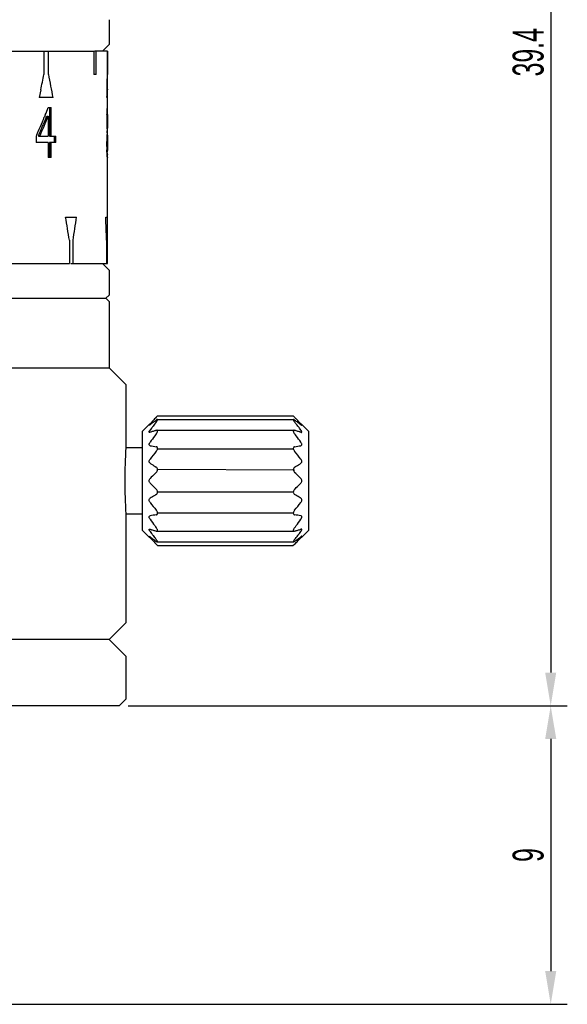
# Model space of a CAD drawing. Header units: millimetres. Extents: x 86 to 390, y 67 to 240.
# Tile 3 of 5: x 185 to 234, y 81 to 170. Entities that reach past the tile are written whole.
import ezdxf

# ---------------------------------------------------------------- set-up
doc = ezdxf.new("R2010")
doc.units = ezdxf.units.MM
doc.header["$LTSCALE"] = 23.1
doc.header["$PDMODE"] = 3
doc.header["$PDSIZE"] = 8
doc.layers.get('0').update_dxf_attribs({"linetype": 'CONTINUOUS'})
doc.layers.get('Defpoints').update_dxf_attribs({"linetype": 'CONTINUOUS'})
doc.layers.add('F4029A-JG0_PBL1', color=7, linetype='CONTINUOUS')
doc.styles.get("Standard").update_dxf_attribs({"font": 'txt', "width": 0.6})
doc.dimstyles.get("Standard").update_dxf_attribs({"dimtxt": 2.8, "dimasz": 3, "dimexe": 1.5, "dimexo": 0.8, "dimtad": 1, "dimdec": 4, "dimdsep": 46, "dimtxsty": 'STANDARD', "dimblk": '_FILLED', "dimblk1": '_FILLED', "dimblk2": '_FILLED', "dimcen": 0.09, "dimadec": 4, "dimazin": 2, "dimtol": 1, "dimtp": 0.0001, "dimtm": 0.0001, "dimtfac": 1, "dimtdec": 4, "dimtofl": 0, "dimtmove": 0, "dimatfit": 3, "dimldrblk": '_FILLED', "dimfxl": 1, "dimtolj": 1, "dimarcsym": 0})

# ---------------------------------------------------------------- blocks, each defined once
blk = doc.blocks.new('_FILLED')
at = {"color": 0, "linetype": 'ByBlock'}
blk.add_solid([(0, 0), (-1, 0.167), (-1, -0.167)], dxfattribs=at)
blk = doc.blocks.new('*D10')
at = {"color": 0, "lineweight": -2, "transparency": 16777216}
for p, q in [((194.759, 225.835), (234.464, 225.835)), ((232.964, 222.835), (232.964, 110.625)), ((194.759, 107.625), (234.464, 107.625))]:
    blk.add_line(p, q, dxfattribs=at)
at = {"layer": 'Defpoints', "color": 0, "transparency": 16777216}
for p in [(193.959, 225.835), (193.959, 107.625), (232.964, 107.625)]:
    blk.add_point(p, dxfattribs=at)
at = {"color": 0, "lineweight": -2, "transparency": 16777216, "xscale": 3, "yscale": 3, "zscale": 3}
for p, rotation in [((232.964, 225.835), 90), ((232.964, 107.625), 270)]:
    blk.add_blockref('_FILLED', p, dxfattribs=dict(at, rotation=rotation))
at = {"color": 0, "transparency": 16777216, "insert": (230.939, 166.73), "char_height": 2.8, "attachment_point": 5, "rotation": 90}
blk.add_mtext('\\A1;39.4', dxfattribs=at)
blk = doc.blocks.new('*D11')
at = {"color": 0, "lineweight": -2, "transparency": 16777216}
for p, q in [((194.759, 107.625), (234.464, 107.625)), ((232.964, 104.625), (232.964, 83.625)), ((179.759, 80.625), (234.464, 80.625))]:
    blk.add_line(p, q, dxfattribs=at)
at = {"layer": 'Defpoints', "color": 0, "transparency": 16777216}
for p in [(193.959, 107.625), (178.959, 80.625), (232.964, 80.625)]:
    blk.add_point(p, dxfattribs=at)
at = {"color": 0, "lineweight": -2, "transparency": 16777216, "xscale": 3, "yscale": 3, "zscale": 3}
for p, rotation in [((232.964, 107.625), 90), ((232.964, 80.625), 270)]:
    blk.add_blockref('_FILLED', p, dxfattribs=dict(at, rotation=rotation))
at = {"color": 0, "transparency": 16777216, "insert": (230.939, 94.125), "char_height": 2.8, "attachment_point": 5, "rotation": 90}
blk.add_mtext('\\A1;9', dxfattribs=at)

msp = doc.modelspace()

# ---------------------------------------------------------------- linework, layer by layer
for p, q in [((197.41987, 130.86272), (209.69751, 130.86272)), ((197.42047, 129.03709), (209.80809, 128.97697)), ((197.42325, 126.97353), (209.69413, 126.97353)), ((197.42065, 125.08297), (209.69751, 125.08778))]:
    msp.add_line(p, q)
at = {"layer": 'F4029A-JG0_PBL1', "color": 0, "linetype": 'Continuous'}
for p, q in [((193.05869, 169.67525), (193.05869, 167.42525)), ((192.45869, 166.82525), (193.05869, 167.42525)), ((100.2089, 166.82525), (191.66266, 166.82525)), ((187.15137, 166.82525), (187.15137, 164.72525)), ((187.57668, 164.72525), (187.57668, 166.82525)), ((191.66266, 166.82525), (191.66266, 164.72525)), ((192.88308, 166.82525), (191.71416, 166.82525)), ((191.86077, 164.72525), (191.86077, 166.82525)), ((192.88308, 166.82525), (192.88308, 164.72525)), ((192.90421, 164.72525), (192.90421, 166.82525)), ((191.86077, 164.72525), (191.66266, 164.72525)), ((186.86198, 163.32525), (186.71086, 162.62525)), ((192.90869, 161.72525), (192.90867, 163.32525)), ((187.98663, 162.62525), (186.71086, 162.62525)), ((192.90869, 162.62525), (192.8446, 162.62525)), ((187.54182, 161.72525), (187.80065, 161.72525)), ((187.66718, 161.72525), (187.66718, 159.14014)), ((187.80065, 159.14014), (187.80065, 161.72525)), ((192.85584, 161.34227), (192.90868, 161.34227)), ((192.89104, 161.24653), (192.85584, 161.24653)), ((192.85613, 161.62949), (192.90661, 161.62943)), ((192.87866, 161.64541), (192.87579, 161.62943)), ((192.88927, 161.23062), (192.89104, 161.2466)), ((192.89104, 161.72525), (192.89858, 161.72525)), ((192.9013, 161.70934), (192.89984, 161.72532)), ((192.90661, 161.62943), (192.90581, 161.64541)), ((192.90783, 161.53376), (192.90661, 161.62951)), ((192.90863, 161.2944), (192.90851, 161.43802)), ((187.27318, 161.07062), (187.18738, 160.86357)), ((187.40919, 160.95929), (187.54182, 160.95929)), ((187.54182, 160.95929), (187.54182, 159.14014)), ((192.84162, 161.05504), (192.83119, 160.57631)), ((192.83119, 160.57631), (192.83119, 160.28908)), ((192.8441, 161.10291), (192.84162, 161.05504)), ((192.84171, 161.15075), (192.87922, 161.15071)), ((192.85584, 160.57631), (192.86439, 160.86355)), ((192.85584, 160.38482), (192.85584, 160.57631)), ((192.86439, 160.09759), (192.85584, 160.38482)), ((192.87695, 161.10291), (192.87922, 161.15078)), ((192.90631, 161.10291), (192.90783, 160.95929)), ((192.90766, 161.05504), (192.90819, 161.15078)), ((192.90783, 160.95929), (192.90842, 160.86355)), ((192.90842, 160.86355), (192.90842, 160.09759)), ((192.83119, 160.28908), (192.84162, 159.9061)), ((192.84162, 159.9061), (192.85659, 159.66674)), ((192.84162, 159.71461), (192.89104, 159.71461)), ((192.84171, 159.81038), (192.87922, 159.81043)), ((192.84185, 159.61887), (192.90868, 159.61893)), ((192.85584, 159.42738), (192.84328, 159.23589)), ((192.85359, 159.66674), (192.85584, 159.61887)), ((192.85732, 159.44329), (192.85584, 159.42732)), ((192.85592, 159.52315), (192.90842, 159.52318)), ((192.86301, 159.53904), (192.86439, 159.52306)), ((192.87461, 159.9061), (192.86439, 160.09759)), ((192.87922, 159.81036), (192.87461, 159.9061)), ((192.8814, 159.79445), (192.87922, 159.81043)), ((192.9074, 159.95397), (192.90931, 159.85823)), ((192.90819, 159.81036), (192.90744, 159.96993)), ((192.90842, 160.09759), (192.91047, 159.96133)), ((192.90851, 159.50721), (192.90842, 159.52318)), ((192.90843, 159.33163), (192.90853, 159.71461)), ((186.50006, 159.26124), (186.44694, 159.14017)), ((186.44694, 159.14014), (186.44694, 158.56568)), ((187.54182, 158.56568), (186.44694, 158.56568)), ((186.66623, 159.18741), (186.64589, 159.14014)), ((186.64589, 159.14014), (187.54182, 159.14014)), ((187.54182, 158.56568), (187.54182, 157.22525)), ((187.66718, 159.14014), (188.21862, 159.14014)), ((188.21862, 158.56568), (187.66718, 158.56568)), ((187.66718, 158.56568), (187.66718, 157.22525)), ((187.80065, 157.22525), (187.80065, 158.56568)), ((188.0838, 159.14014), (188.0838, 158.56568)), ((188.21862, 158.56568), (188.21862, 159.14014)), ((192.8365, 159.14014), (192.8257, 158.66142)), ((192.8257, 158.66142), (192.8257, 158.37419)), ((192.84328, 159.23589), (192.8365, 159.14014)), ((192.83659, 159.23587), (192.87922, 159.23582)), ((192.85129, 158.37419), (192.85129, 158.66142)), ((192.85428, 158.66142), (192.86439, 159.0444)), ((192.89104, 159.33163), (192.85584, 159.33163)), ((192.87695, 159.20397), (192.87922, 159.23589)), ((192.88927, 159.31572), (192.89104, 159.33171)), ((192.90564, 159.23589), (192.9104, 159.14014)), ((192.9074, 159.14014), (192.90842, 159.0444)), ((192.90842, 159.0444), (192.90842, 157.99121)), ((192.8257, 158.37419), (192.8365, 157.89546)), ((192.8365, 157.70397), (192.89104, 157.70397)), ((192.83659, 157.79973), (192.87922, 157.79979)), ((192.84655, 157.70397), (192.85129, 157.60823)), ((192.86738, 157.99121), (192.85129, 158.37419)), ((192.87218, 157.89546), (192.86439, 157.99121)), ((192.8814, 157.78381), (192.87922, 157.79979)), ((192.91083, 157.92738), (192.90631, 157.83163)), ((192.90766, 157.79972), (192.90732, 157.84759)), ((192.90842, 157.99121), (192.90783, 157.92738)), ((187.80065, 157.22525), (187.54182, 157.22525)), ((192.8365, 157.60823), (192.90853, 157.60823)), ((192.85157, 157.32101), (192.9074, 157.32107)), ((192.88599, 157.24116), (192.88836, 157.22518)), ((192.90157, 157.22525), (192.89104, 157.22525)), ((192.90868, 157.51248), (192.90853, 157.60823)), ((192.90869, 147.62525), (192.90869, 157.22525)), ((189.10305, 151.82525), (190.09854, 151.82525)), ((192.7392, 151.82525), (192.89117, 151.82525)), ((192.88682, 151.47525), (192.89117, 151.82525)), ((189.45098, 149.72525), (189.45098, 147.62525)), ((189.78285, 147.62525), (189.78285, 149.72525)), ((192.85785, 149.72525), (192.80718, 149.72525)), ((192.80718, 149.72525), (192.80718, 147.62525)), ((192.85785, 149.72525), (192.86461, 150.07525)), ((192.85785, 147.62525), (192.85785, 149.72525)), ((100.20895, 147.62525), (189.45098, 147.62525)), ((189.58895, 147.62525), (192.90838, 147.62525)), ((193.05869, 147.02525), (192.45869, 147.62525)), ((193.05869, 147.02525), (193.05869, 144.77525)), ((100.35869, 144.47525), (192.75869, 144.47525)), ((192.75869, 144.47525), (193.05869, 144.77525)), ((192.75869, 144.47525), (193.05869, 144.17525)), ((193.05869, 144.17525), (193.05869, 138.17525)), ((100.05869, 138.17525), (193.05869, 138.17525)), ((193.05869, 138.17525), (194.55869, 136.67525)), ((194.55869, 136.67525), (194.55869, 130.97525)), ((197.42369, 133.84025), (209.69369, 133.84025)), ((196.05869, 132.47525), (196.71965, 133.13621)), ((197.4065, 133.50464), (209.71088, 133.50464)), ((211.05869, 132.47525), (210.39773, 133.13621)), ((196.05869, 123.47525), (196.05869, 132.47525)), ((197.35671, 132.53829), (209.76067, 132.53829)), ((211.05869, 132.47525), (211.05869, 123.47525)), ((194.55869, 130.97525), (196.05869, 130.97525)), ((194.55869, 124.97525), (196.05869, 124.97525)), ((194.55869, 124.97525), (194.55869, 115.12505)), ((196.05869, 123.47525), (196.71965, 122.81429)), ((197.35671, 123.41221), (209.76067, 123.41221)), ((211.05869, 123.47525), (210.39773, 122.81429)), ((197.36023, 122.17677), (197.42369, 122.11025)), ((197.4065, 122.44586), (209.71088, 122.44586)), ((197.42369, 122.11025), (209.69369, 122.11025)), ((209.75715, 122.17677), (209.69369, 122.11025)), ((193.05867, 113.62504), (194.55869, 115.12505)), ((193.05867, 113.62504), (100.0587, 113.62504)), ((194.55869, 112.12502), (193.05867, 113.62504)), ((194.55869, 112.12502), (194.55869, 108.22502)), ((193.95869, 107.62502), (194.55869, 108.22502)), ((193.95869, 107.62502), (99.15869, 107.62502))]:
    msp.add_line(p, q, dxfattribs=at)
for points in [[(197.41711, 122.11718), (197.42217, 122.11194), (197.42369, 122.11025)], [(209.70027, 122.11718), (209.6952, 122.11194), (209.69369, 122.11025)]]:
    msp.add_lwpolyline(points, dxfattribs=at)
for centre, radius, start, end in [((-117.36704, 227.51203), 310.92642, 348.0863559, 348.3498927), ((-108.77014, 105.77949), 302.15495, 10.8439342, 11.2496623), ((-61.53247, 168.33738), 254.44418, 358.7136337, 359.1865928), ((-61.17503, 163.21755), 254.08672, 0.0242869, 0.3399843), ((104.96416, 195.19182), 89.10398, 337.4842814, 337.9392139), ((143.99898, 163.61851), 48.91286, 357.0519623, 357.3326846), ((175.22548, 162.71142), 17.68643, 355.5601445, 355.8711811), ((175.25556, 162.70928), 17.65628, 355.8710998, 356.4938809), ((190.88356, 161.99531), 2.02555, 350.0527205, 352.3402299), ((189.78252, 161.58105), 3.12645, 352.08846, 353.5644664), ((190.94037, 161.53874), 1.96833, 3.1065536, 4.972165), ((175.3873, 161.35994), 17.52439, 0.2552734, 0.5683189), ((103.18753, 195.93735), 91.03072, 336.4533482, 337.0436703), ((105.2679, 194.52561), 88.86018, 336.5333537, 337.806041), ((105.41567, 194.29254), 88.50768, 337.0257966, 337.6638562), ((104.00816, 195.58893), 90.13918, 337.0441515, 337.3412568), ((106.08515, 194.01699), 87.78371, 337.664146, 337.8779182), ((165.39733, 162.42596), 27.51445, 356.7447082, 357.2438407), ((102.44655, 196.25928), 91.8386, 336.2429364, 336.4539067), ((104.39687, 194.72303), 89.61369, 336.6378027, 337.0266348), ((192.86107, 142.57956), 16.84782, 89.8380848, 90.0183041), ((180.54573, 158.47386), 12.36325, 4.9425493, 5.3142746), ((180.55001, 160.572), 12.35896, 354.760039, 355.1318503), ((189.78843, 159.38082), 3.1205, 6.1391751, 7.6170581), ((180.70583, 159.60418), 12.20286, 359.6191321, 359.9192172), ((180.70888, 159.44208), 12.19981, 359.9998856, 0.3058703), ((180.61993, 160.08932), 12.29195, 355.1235059, 355.8696305), ((189.78252, 159.66615), 3.12645, 352.0884601, 353.5644663), ((143.96842, 155.23469), 48.94345, 2.8918985, 3.1163746), ((180.63478, 156.94741), 12.27706, 3.9808368, 4.4288748), ((189.78843, 157.37018), 3.1205, 6.1391751, 7.6170581), ((175.21073, 156.18051), 17.70122, 4.3154493, 4.6263038), ((175.23212, 156.18212), 17.67978, 4.0043417, 4.3154473), ((175.25251, 156.18355), 17.65933, 3.6929931, 4.0043397), ((190.86614, 156.93315), 2.0432, 8.6702302, 10.9444989), ((190.94358, 157.39234), 1.96512, 355.120068, 357.9214126), ((175.38745, 157.53311), 17.52424, 359.3064616, 359.9325566), ((-93.95523, 103.84548), 287.0986, 9.1955746, 9.6203824), ((-87.64117, 192.5062), 280.70599, 351.2336836, 351.6671391), ((-62.30357, 142.51732), 255.21555, 1.6183925, 2.0900894), ((-61.44138, 154.81158), 254.35308, 358.9330291, 359.2484348), ((214.00702, 117.55917), 23.23821, 135.9346065, 136.4732223), ((185.17657, 145.46086), 16.88284, 315.9424572, 316.5036152), ((221.9408, 145.46086), 16.88284, 223.4963848, 224.0575428), ((192.52803, 116.99803), 24.04691, 43.8494475, 44.0611403), ((193.37341, 117.80997), 22.87476, 43.5938657, 43.8497269), ((195.52466, 119.84708), 19.91205, 42.341907, 43.6169082), ((198.13807, 131.87012), 1.86795, 138.3055716, 139.5079753), ((209.33812, 121.90903), 16.85677, 137.6760428, 138.3457754), ((205.9926, 120.9712), 15.20671, 126.1918403, 127.4624157), ((212.34385, 120.97628), 19.43331, 142.7491071, 143.3959747), ((211.49694, 119.93557), 19.78166, 136.4568153, 137.6601309), ((213.71643, 119.93364), 21.15699, 142.3203507, 142.7515341), ((214.65253, 119.21175), 22.33911, 142.1490071, 142.3225417), ((207.97635, 118.27739), 18.55212, 125.6713362, 126.2236657), ((216.77312, 117.55386), 25.03085, 141.0407877, 142.1310007), ((208.95553, 116.91565), 20.22936, 125.4186171, 125.6752227), ((209.70524, 115.86136), 21.52304, 125.1654042, 125.4185245), ((210.89166, 134.1692), 1.39386, 216.9295605, 218.9779285), ((197.78769, 116.39196), 20.87298, 54.3292475, 54.8384886), ((189.31642, 116.73085), 26.34757, 38.4189943, 38.9455114), ((199.95958, 119.40336), 17.16008, 53.1857323, 54.357216), ((191.31344, 118.31489), 23.7986, 37.8542684, 38.4187167), ((192.72313, 119.41185), 22.01238, 37.5197043, 37.8514868), ((193.63446, 120.11194), 20.86319, 37.2462265, 37.5190363), ((201.3516, 121.26708), 14.8339, 52.7031558, 53.1766491), ((197.7799, 121.90961), 16.8559, 41.6542141, 42.323319), ((194.77429, 120.97685), 19.43236, 36.6040158, 37.2502759), ((201.84514, 121.9162), 14.01846, 52.5253682, 52.70022), ((208.97931, 131.87012), 1.86795, 40.4920247, 41.6944284), ((197.46595, 132.026), 0.90096, 143.334537, 146.174182), ((203.25556, 111.76601), 21.59862, 106.799137, 107.5485922), ((214.99396, 118.46182), 22.40738, 142.7157184, 144.5374606), ((204.86159, 106.48165), 27.12164, 106.5014685, 106.820731), ((205.63523, 103.87511), 29.84056, 106.3682615, 106.5041791), ((218.99818, 115.43838), 27.42481, 142.2649469, 142.7576505), ((206.23705, 101.82549), 31.9767, 106.2122157, 106.3679565), ((210.4993, 132.75817), 0.87438, 214.3534025, 217.765524), ((201.15895, 102.77919), 30.98314, 73.4987624, 73.7901428), ((188.11911, 115.43832), 27.42492, 37.242366, 37.7350534), ((192.1234, 118.46181), 22.40739, 35.4625393, 37.2842976), ((202.5863, 107.59185), 25.96327, 72.8497848, 73.5022881), ((203.96849, 112.09854), 21.2494, 72.6192359, 72.8276857), ((204.37751, 113.40578), 19.87967, 72.4435527, 72.6187873), ((209.65142, 132.026), 0.90096, 33.825818, 36.665463), ((242.47149, 127.97525), 48.00663, 176.4171738, 183.5828262), ((203.62332, 171.23411), 40.6717, 260.2609665, 261.0690595), ((202.85265, 175.13598), 44.62585, 278.9667422, 279.7032318), ((204.26472, 80.81452), 44.62585, 98.9667422, 99.7032318), ((203.49405, 84.71639), 40.6717, 80.2609665, 81.0690595), ((214.99397, 137.48869), 22.40739, 215.4625393, 217.2842976), ((218.99827, 140.51218), 27.42492, 217.242366, 217.7350534), ((188.11919, 140.51212), 27.42481, 322.2649469, 322.7576505), ((192.12342, 137.48868), 22.40738, 322.7157184, 324.5374606), ((202.73987, 142.54472), 19.87967, 252.4435527, 252.6187873), ((212.34309, 134.97365), 19.43236, 216.6040158, 217.2502759), ((205.27223, 134.0343), 14.01846, 232.5253682, 232.70022), ((203.14889, 143.85196), 21.2494, 252.6192359, 252.8276857), ((213.48292, 135.83856), 20.86319, 217.2462265, 217.5190363), ((204.53107, 148.35865), 25.96327, 252.8497848, 253.5022881), ((214.39424, 136.53865), 22.01238, 217.5197043, 217.8514868), ((215.80394, 137.63561), 23.7986, 217.8542684, 218.4187167), ((205.95843, 153.17131), 30.98314, 253.4987624, 253.7901428), ((196.61808, 123.19234), 0.87436, 34.3524329, 37.7655493), ((200.88032, 154.12501), 31.9767, 286.2122157, 286.3679565), ((190.34425, 138.39664), 25.03085, 321.0407877, 322.1310007), ((201.48215, 152.07539), 29.84056, 286.3682615, 286.5041791), ((202.25578, 149.46885), 27.12164, 286.5014685, 286.820731), ((192.46485, 136.73875), 22.33911, 322.1490071, 322.3225417), ((203.86182, 144.18449), 21.59862, 286.799137, 287.5485922), ((201.12477, 134.9793), 15.20671, 306.1918403, 307.4624157), ((193.40095, 136.01686), 21.15699, 322.3203507, 322.7515341), ((194.77353, 134.97422), 19.43331, 322.7491071, 323.3959747), ((209.33747, 134.04089), 16.8559, 221.6542141, 222.323319), ((205.76577, 134.68342), 14.8339, 232.7031558, 233.1766491), ((211.59271, 136.10342), 19.91205, 222.341907, 223.6169082), ((207.15779, 136.54714), 17.16008, 233.1857323, 234.357216), ((217.80096, 139.21965), 26.34757, 218.4189943, 218.9455114), ((209.32969, 139.55854), 20.87298, 234.3292475, 234.8384886), ((213.74397, 138.14053), 22.87476, 223.5938657, 223.8497269), ((214.58935, 138.95247), 24.04691, 223.8494475, 224.0611403), ((196.22575, 121.78133), 1.39382, 36.9289695, 38.9779538), ((185.28554, 110.59429), 16.73176, 43.80808, 44.0594838), ((221.83183, 110.59429), 16.73176, 135.9405162, 136.19192), ((197.41213, 140.08914), 21.52304, 305.1654042, 305.4185245), ((193.11035, 138.39133), 23.23821, 315.9346065, 316.4732223), ((198.16185, 139.03485), 20.22936, 305.4186171, 305.6752227), ((195.62043, 136.01493), 19.78166, 316.4568153, 317.6601309), ((199.14102, 137.67311), 18.55212, 305.6713362, 306.2236657), ((197.77925, 134.04147), 16.85677, 317.6760428, 318.3457754)]:
    msp.add_arc(centre, radius, start, end, dxfattribs=at)
for points, knots in [([(196.66353, 132.99323), (196.66208, 132.99323), (196.65846, 132.99436), (196.65871, 133.00124), (196.66208, 133.00884), (196.66822, 133.01974), (196.67726, 133.03285), (196.6936, 133.05459), (196.70753, 133.07137), (196.7175, 133.08306)], [0, 0, 0, 0, 0.03875904, 0.08238217, 0.15841459, 0.26986293, 0.41426397, 0.58731099, 1, 1, 1, 1]), ([(196.74326, 133.04157), (196.72731, 133.02934), (196.7054, 133.013), (196.67846, 132.99777), (196.66775, 132.99321), (196.66353, 132.99323)], [0, 0, 0, 0, 0.64262298, 0.86489653, 1, 1, 1, 1]), ([(197.40649, 133.50463), (197.4003, 133.50465), (197.3859, 133.50095), (197.35273, 133.48577), (197.32725, 133.46894), (197.30929, 133.45629)], [0, 0, 0, 0, 0.16948451, 0.39856015, 1, 1, 1, 1]), ([(197.30929, 133.29243), (197.32942, 133.31734), (197.3576, 133.35432), (197.3898, 133.40378), (197.40804, 133.43607), (197.4197, 133.46364), (197.42525, 133.48462), (197.42102, 133.50221), (197.41087, 133.50463), (197.40649, 133.50463)], [0, 0, 0, 0, 0.37621192, 0.54534626, 0.69291582, 0.81152032, 0.89519419, 0.94854479, 1, 1, 1, 1]), ([(209.71088, 133.50463), (209.70697, 133.50463), (209.69853, 133.50312), (209.69239, 133.49006), (209.69494, 133.47308), (209.70235, 133.45138), (209.71525, 133.42526), (209.73955, 133.38403), (209.76153, 133.35292), (209.77744, 133.33172)], [0, 0, 0, 0, 0.05699821, 0.11120415, 0.19011133, 0.302418, 0.44560866, 0.61359981, 1, 1, 1, 1]), ([(209.80809, 133.45629), (209.79013, 133.46894), (209.76465, 133.48577), (209.73148, 133.50095), (209.71707, 133.50465), (209.71088, 133.50463)], [0, 0, 0, 0, 0.60143985, 0.83051549, 1, 1, 1, 1]), ([(210.37411, 133.04157), (210.39007, 133.02934), (210.41197, 133.013), (210.43892, 132.99777), (210.44962, 132.99321), (210.45385, 132.99323)], [0, 0, 0, 0, 0.64262298, 0.86489653, 1, 1, 1, 1]), ([(210.45385, 132.99323), (210.45529, 132.99323), (210.45891, 132.99436), (210.45867, 133.00124), (210.4553, 133.00884), (210.44915, 133.01974), (210.44012, 133.03285), (210.42377, 133.05459), (210.40984, 133.07137), (210.39988, 133.08306)], [0, 0, 0, 0, 0.03875904, 0.08238217, 0.15841459, 0.26986293, 0.41426397, 0.58731099, 1, 1, 1, 1]), ([(196.70107, 132.35178), (196.68939, 132.35179), (196.66099, 132.3589), (196.65682, 132.39833), (196.66528, 132.42979), (196.68322, 132.47351), (196.70285, 132.50562), (196.7175, 132.52753)], [0, 0, 0, 0, 0.16377532, 0.34278001, 0.47330894, 0.63021524, 1, 1, 1, 1]), ([(196.74326, 132.35946), (196.73951, 132.35827), (196.72577, 132.35431), (196.71145, 132.35178), (196.70107, 132.35178)], [0, 0, 0, 0, 0.2747275, 1, 1, 1, 1]), ([(197.35671, 132.53829), (197.35298, 132.53829), (197.33694, 132.5375), (197.32112, 132.53406), (197.30929, 132.53062)], [0, 0, 0, 0, 0.23226687, 1, 1, 1, 1]), ([(197.30929, 132.22267), (197.33591, 132.25707), (197.37178, 132.3104), (197.4066, 132.38468), (197.42206, 132.43561), (197.42568, 132.47974), (197.41471, 132.51528), (197.38824, 132.53567), (197.36734, 132.53829), (197.35671, 132.53829)], [0, 0, 0, 0, 0.33973064, 0.49871901, 0.63943206, 0.7533459, 0.84084979, 0.91693963, 1, 1, 1, 1]), ([(209.76067, 132.53829), (209.751, 132.53829), (209.73227, 132.53614), (209.69716, 132.51374), (209.69052, 132.46273), (209.70192, 132.41136), (209.72712, 132.34468), (209.75578, 132.29649), (209.77744, 132.26476)], [0, 0, 0, 0, 0.08758874, 0.16725704, 0.35885717, 0.49441502, 0.65169242, 1, 1, 1, 1]), ([(209.80809, 132.53062), (209.80396, 132.53182), (209.78846, 132.5359), (209.77241, 132.53829), (209.76067, 132.53829)], [0, 0, 0, 0, 0.26804929, 1, 1, 1, 1]), ([(210.37411, 132.35946), (210.37787, 132.35827), (210.39161, 132.35431), (210.40592, 132.35178), (210.41631, 132.35178)], [0, 0, 0, 0, 0.2747275, 1, 1, 1, 1]), ([(210.41631, 132.35178), (210.42799, 132.35179), (210.45638, 132.3589), (210.46055, 132.39833), (210.4521, 132.42979), (210.43416, 132.47351), (210.41453, 132.50562), (210.39988, 132.52753)], [0, 0, 0, 0, 0.16377532, 0.34278001, 0.47330894, 0.63021524, 1, 1, 1, 1]), ([(196.74326, 131.14855), (196.72106, 131.15237), (196.67208, 131.17484), (196.65442, 131.24514), (196.66412, 131.30587), (196.6892, 131.37803), (196.71995, 131.42914), (196.74326, 131.46192)], [0, 0, 0, 0, 0.18110227, 0.3895999, 0.52501712, 0.67663576, 1, 1, 1, 1]), ([(197.30929, 130.64061), (197.34138, 130.67883), (197.38313, 130.7426), (197.41648, 130.83593), (197.4295, 130.92019), (197.40957, 131.00139), (197.35456, 131.04409), (197.32447, 131.0531), (197.30929, 131.0555)], [0, 0, 0, 0, 0.3004506, 0.45173796, 0.5927284, 0.81440548, 0.90748978, 1, 1, 1, 1]), ([(209.80809, 131.0555), (209.79291, 131.0531), (209.76281, 131.04409), (209.7078, 131.00139), (209.68787, 130.92019), (209.7009, 130.83593), (209.73425, 130.7426), (209.776, 130.67883), (209.80809, 130.64061)], [0, 0, 0, 0, 0.09251022, 0.18559452, 0.4072716, 0.54826204, 0.6995494, 1, 1, 1, 1]), ([(210.37411, 131.14855), (210.39632, 131.15237), (210.44529, 131.17484), (210.46296, 131.24514), (210.45325, 131.30587), (210.42818, 131.37803), (210.39742, 131.42914), (210.37411, 131.46192)], [0, 0, 0, 0, 0.18110227, 0.3895999, 0.52501712, 0.67663576, 1, 1, 1, 1]), ([(196.74326, 129.55489), (196.71868, 129.57062), (196.67258, 129.61935), (196.65021, 129.72533), (196.67771, 129.83883), (196.71902, 129.90787), (196.74326, 129.9393)], [0, 0, 0, 0, 0.20361182, 0.44527737, 0.72299058, 1, 1, 1, 1]), ([(196.74326, 129.55489), (196.78927, 129.52546), (196.97627, 129.40741), (197.16573, 129.29326), (197.30929, 129.20887)], [0, 0, 0, 0, 0.24696839, 1, 1, 1, 1]), ([(197.30929, 128.73706), (197.34239, 128.7684), (197.4001, 128.84757), (197.43512, 128.98913), (197.4042, 129.12607), (197.3422, 129.18952), (197.30929, 129.20887)], [0, 0, 0, 0, 0.253642, 0.53178627, 0.78757636, 1, 1, 1, 1]), ([(209.80809, 129.20887), (209.77518, 129.18952), (209.71317, 129.12607), (209.68225, 128.98913), (209.71728, 128.84757), (209.77499, 128.7684), (209.80809, 128.73706)], [0, 0, 0, 0, 0.21242364, 0.46821373, 0.746358, 1, 1, 1, 1]), ([(209.80809, 129.20887), (209.85629, 129.2372), (210.04651, 129.34998), (210.23492, 129.46586), (210.37411, 129.55489)], [0, 0, 0, 0, 0.25283997, 1, 1, 1, 1]), ([(210.37411, 129.55489), (210.39869, 129.57062), (210.4448, 129.61935), (210.46716, 129.72533), (210.43966, 129.83883), (210.39836, 129.90787), (210.37411, 129.9393)], [0, 0, 0, 0, 0.20361182, 0.44527737, 0.72299058, 1, 1, 1, 1]), ([(197.30929, 128.73706), (197.261, 128.69134), (197.06949, 128.50849), (196.88137, 128.32206), (196.74326, 128.17979)], [0, 0, 0, 0, 0.25116598, 1, 1, 1, 1]), ([(210.37411, 128.17979), (210.32823, 128.22705), (210.14257, 128.41584), (209.95253, 128.60031), (209.80809, 128.73706)], [0, 0, 0, 0, 0.24876679, 1, 1, 1, 1]), ([(196.74326, 127.77071), (196.7184, 127.79632), (196.67495, 127.85988), (196.65014, 127.97527), (196.67497, 128.09065), (196.71841, 128.15419), (196.74326, 128.17979)], [0, 0, 0, 0, 0.2373908, 0.50007882, 0.76267982, 1, 1, 1, 1]), ([(196.74326, 127.77071), (196.78914, 127.72345), (196.97481, 127.53466), (197.16484, 127.35019), (197.30929, 127.21344)], [0, 0, 0, 0, 0.24876679, 1, 1, 1, 1]), ([(209.80809, 127.21344), (209.85638, 127.25916), (210.04788, 127.44201), (210.23601, 127.62844), (210.37411, 127.77071)], [0, 0, 0, 0, 0.25116598, 1, 1, 1, 1]), ([(210.37411, 127.77071), (210.39897, 127.79632), (210.44242, 127.85988), (210.46724, 127.97527), (210.44241, 128.09065), (210.39896, 128.15419), (210.37411, 128.17979)], [0, 0, 0, 0, 0.2373908, 0.50007882, 0.76267982, 1, 1, 1, 1]), ([(197.30929, 126.74163), (197.26109, 126.7133), (197.07086, 126.60052), (196.88245, 126.48464), (196.74326, 126.39561)], [0, 0, 0, 0, 0.25283997, 1, 1, 1, 1]), ([(197.30929, 126.74163), (197.3422, 126.76098), (197.4042, 126.82443), (197.43512, 126.96137), (197.4001, 127.10293), (197.34239, 127.1821), (197.30929, 127.21344)], [0, 0, 0, 0, 0.21242299, 0.46821296, 0.74635725, 1, 1, 1, 1]), ([(209.80809, 127.21344), (209.77499, 127.1821), (209.71728, 127.10293), (209.68225, 126.96137), (209.71317, 126.82443), (209.77518, 126.76098), (209.80809, 126.74163)], [0, 0, 0, 0, 0.25364275, 0.53178704, 0.78757701, 1, 1, 1, 1]), ([(210.37411, 126.39561), (210.32811, 126.42504), (210.1411, 126.54309), (209.95165, 126.65724), (209.80809, 126.74163)], [0, 0, 0, 0, 0.24696839, 1, 1, 1, 1]), ([(196.74326, 126.0112), (196.71901, 126.04264), (196.6777, 126.11171), (196.65021, 126.22522), (196.67259, 126.33118), (196.71869, 126.37989), (196.74326, 126.39561)], [0, 0, 0, 0, 0.27708722, 0.55487699, 0.79644962, 1, 1, 1, 1]), ([(210.37411, 126.0112), (210.39837, 126.04264), (210.43968, 126.11171), (210.46717, 126.22522), (210.44478, 126.33118), (210.39869, 126.37989), (210.37411, 126.39561)], [0, 0, 0, 0, 0.27708722, 0.55487699, 0.79644962, 1, 1, 1, 1]), ([(196.74326, 124.48858), (196.71995, 124.52137), (196.68919, 124.5725), (196.6641, 124.64467), (196.65442, 124.7054), (196.6721, 124.77568), (196.72107, 124.79813), (196.74326, 124.80195)], [0, 0, 0, 0, 0.32344568, 0.47510562, 0.61054262, 0.81894716, 1, 1, 1, 1]), ([(197.30929, 124.895), (197.32447, 124.8974), (197.35456, 124.90641), (197.40957, 124.94911), (197.4295, 125.03031), (197.41648, 125.11456), (197.38313, 125.2079), (197.34138, 125.27167), (197.30929, 125.30989)], [0, 0, 0, 0, 0.0925101, 0.18559397, 0.40727086, 0.5482612, 0.69954856, 1, 1, 1, 1]), ([(209.80809, 125.30989), (209.776, 125.27167), (209.73425, 125.2079), (209.7009, 125.11456), (209.68787, 125.03031), (209.7078, 124.94911), (209.76281, 124.90641), (209.79291, 124.8974), (209.80809, 124.895)], [0, 0, 0, 0, 0.30045144, 0.4517388, 0.59272914, 0.81440603, 0.9074899, 1, 1, 1, 1]), ([(210.37411, 124.48858), (210.39743, 124.52137), (210.42818, 124.5725), (210.45327, 124.64467), (210.46295, 124.7054), (210.44527, 124.77568), (210.39631, 124.79813), (210.37411, 124.80195)], [0, 0, 0, 0, 0.32344568, 0.47510562, 0.61054262, 0.81894716, 1, 1, 1, 1]), ([(196.74326, 122.8379), (196.72987, 122.85295), (196.70373, 122.88406), (196.68167, 122.9094), (196.65129, 122.95724), (196.66353, 122.95727)], [0, 0, 0, 0, 0.41491094, 0.74806716, 1, 1, 1, 1]), ([(196.74326, 123.3865), (196.72448, 123.4118), (196.69888, 123.44926), (196.6728, 123.50079), (196.65902, 123.53871), (196.65554, 123.57824), (196.68027, 123.59731), (196.69394, 123.59871), (196.70107, 123.59871)], [0, 0, 0, 0, 0.36496516, 0.52578505, 0.66226241, 0.84578277, 0.91739338, 1, 1, 1, 1]), ([(196.66353, 122.95727), (196.66775, 122.95728), (196.67846, 122.95274), (196.7054, 122.93749), (196.72731, 122.92116), (196.74326, 122.90893)], [0, 0, 0, 0, 0.13509675, 0.3573264, 1, 1, 1, 1]), ([(196.70107, 123.59871), (196.70429, 123.59872), (196.71862, 123.59788), (196.73268, 123.59439), (196.74326, 123.59104)], [0, 0, 0, 0, 0.22513954, 1, 1, 1, 1]), ([(197.30929, 123.41988), (197.31342, 123.41868), (197.32892, 123.4146), (197.34497, 123.41221), (197.35671, 123.41221)], [0, 0, 0, 0, 0.26804953, 1, 1, 1, 1]), ([(197.35671, 123.41221), (197.36637, 123.41221), (197.3851, 123.41436), (197.42022, 123.43676), (197.42686, 123.48776), (197.41546, 123.53914), (197.39026, 123.60581), (197.36161, 123.65399), (197.33994, 123.68573)], [0, 0, 0, 0, 0.08758974, 0.16725904, 0.35885726, 0.49441337, 0.65168962, 1, 1, 1, 1]), ([(209.80809, 123.72783), (209.78147, 123.69343), (209.7456, 123.6401), (209.71078, 123.56582), (209.69532, 123.51489), (209.6917, 123.47076), (209.70266, 123.43522), (209.72913, 123.41483), (209.75003, 123.41221), (209.76067, 123.41221)], [0, 0, 0, 0, 0.33973132, 0.49871999, 0.63943293, 0.75334642, 0.84085015, 0.91693994, 1, 1, 1, 1]), ([(209.76067, 123.41221), (209.76439, 123.41221), (209.78044, 123.413), (209.79626, 123.41644), (209.80809, 123.41988)], [0, 0, 0, 0, 0.23226673, 1, 1, 1, 1]), ([(210.41631, 123.59871), (210.41308, 123.59872), (210.39875, 123.59788), (210.3847, 123.59439), (210.37411, 123.59104)], [0, 0, 0, 0, 0.22513954, 1, 1, 1, 1]), ([(210.37411, 123.3865), (210.3929, 123.4118), (210.4185, 123.44926), (210.44458, 123.50079), (210.45835, 123.53871), (210.46184, 123.57824), (210.43711, 123.59731), (210.42344, 123.59871), (210.41631, 123.59871)], [0, 0, 0, 0, 0.36496516, 0.52578505, 0.66226241, 0.84578277, 0.91739338, 1, 1, 1, 1]), ([(210.45385, 122.95727), (210.44962, 122.95728), (210.43892, 122.95274), (210.41198, 122.93749), (210.39007, 122.92116), (210.37411, 122.90893)], [0, 0, 0, 0, 0.13509675, 0.3573264, 1, 1, 1, 1]), ([(210.37411, 122.8379), (210.3875, 122.85295), (210.41364, 122.88406), (210.4357, 122.9094), (210.46608, 122.95724), (210.45385, 122.95727)], [0, 0, 0, 0, 0.41491094, 0.74806716, 1, 1, 1, 1]), ([(197.30929, 122.49421), (197.32725, 122.48156), (197.35273, 122.46473), (197.3859, 122.44955), (197.4003, 122.44585), (197.40649, 122.44587)], [0, 0, 0, 0, 0.60144035, 0.83051564, 1, 1, 1, 1]), ([(197.40649, 122.44587), (197.4104, 122.44587), (197.41885, 122.44738), (197.42499, 122.46044), (197.42244, 122.47741), (197.41502, 122.49912), (197.40213, 122.52523), (197.37783, 122.56646), (197.35585, 122.59757), (197.33994, 122.61877)], [0, 0, 0, 0, 0.05700007, 0.11120666, 0.19011211, 0.30241703, 0.44560569, 0.6135966, 1, 1, 1, 1]), ([(209.80809, 122.65807), (209.78796, 122.63316), (209.75978, 122.59618), (209.72757, 122.54672), (209.70933, 122.51443), (209.69768, 122.48686), (209.69213, 122.46588), (209.69635, 122.44829), (209.7065, 122.44588), (209.71088, 122.44587)], [0, 0, 0, 0, 0.37621202, 0.54534692, 0.69291634, 0.8115205, 0.8951941, 0.94854476, 1, 1, 1, 1]), ([(209.71088, 122.44587), (209.71707, 122.44585), (209.73148, 122.44955), (209.76465, 122.46473), (209.79013, 122.48156), (209.80809, 122.49421)], [0, 0, 0, 0, 0.16948436, 0.39855965, 1, 1, 1, 1])]:
    msp.add_open_spline(points, degree=3, knots=knots, dxfattribs=at)
for points in [[(197.30929, 130.64061), (197.11616, 130.41051), (196.92674, 130.17717), (196.74326, 129.9393)], [(210.37411, 129.9393), (210.19063, 130.17717), (210.00122, 130.41051), (209.80809, 130.64061)], [(196.74326, 126.0112), (196.92674, 125.77333), (197.11616, 125.53999), (197.30929, 125.30989)], [(209.80809, 125.30989), (210.00122, 125.53999), (210.19063, 125.77333), (210.37411, 126.0112)]]:
    msp.add_open_spline(points, degree=3, dxfattribs=at)

# ---------------------------------------------------------------- dimensions: what is measured, and where the dimension line sits
at = {"color": 0}
for base, p1, p2, text, picture, middle in [((232.96439, 107.62502), (193.95869, 225.83525), (193.95869, 107.62502), '39.4', '*D10', (230.93939, 166.73014)), ((232.96439, 80.62502), (193.95869, 107.62502), (178.95869, 80.62502), '9', '*D11', (230.93939, 94.12502))]:
    dim = msp.add_linear_dim(base=base, p1=p1, p2=p2, angle=90, text=text, dimstyle='STANDARD', dxfattribs=at)
    dim.commit()
    dim.dimension.update_dxf_attribs({"geometry": picture, "text_midpoint": middle})

doc.saveas('drawing.dxf')
